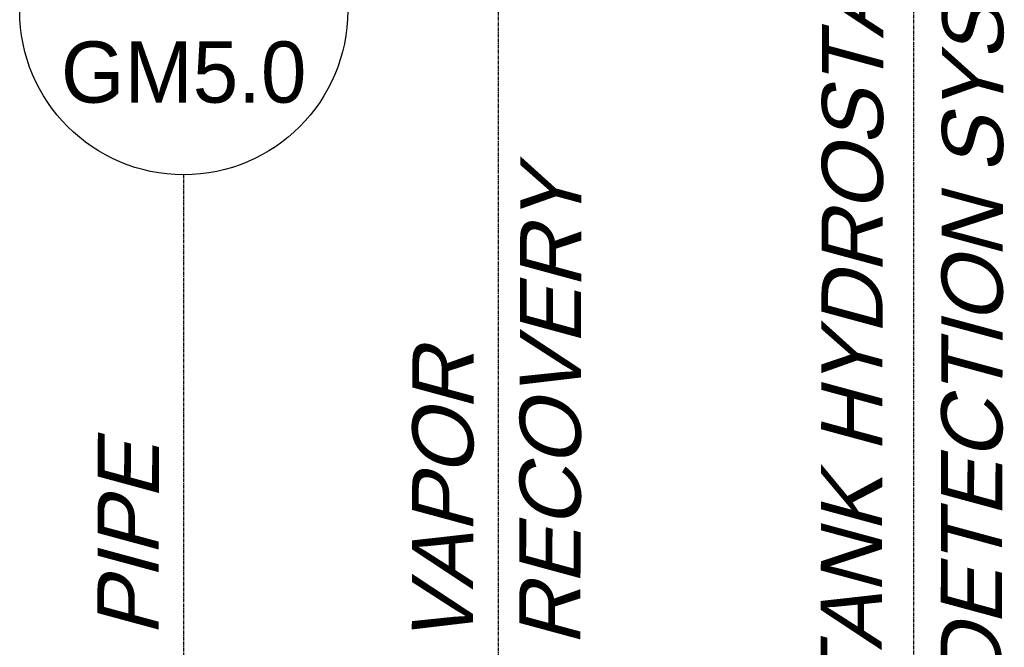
# Model space of a CAD drawing. Extents: x -19547 to -11561, y 2096 to 5601.
# Tile 144 of 168: x -13897 to -13752, y 3268 to 3361. Entities that reach past the tile are written whole.
import ezdxf
from ezdxf.enums import TextEntityAlignment as Align

# ---------------------------------------------------------------- set-up
doc = ezdxf.new("R2010")
doc.units = 0
doc.header["$MEASUREMENT"] = 0
doc.linetypes.add('CENTER1', pattern=[0.6625, 0.5, -0.075, 0.0125, -0.075])
doc.layers.get('0').update_dxf_attribs({"linetype": 'CONTINUOUS'})
for name, color, linetype in [('2946GM2$0$SHEET_NOTES', 3, 'CONTINUOUS'), ('ARNOTE', 3, 'CONTINUOUS'), ('CENTERLINE', 3, 'CENTER1'), ('TEXT', 3, 'CONTINUOUS')]:
    doc.layers.add(name, color=color, linetype=linetype)
doc.styles.add('ISO1', font='SIMPFRAC.shx', dxfattribs={"width": 0.85, "oblique": 15})
doc.styles.add('SIMPFRAC', font='simpfrac')

# ---------------------------------------------------------------- blocks, each defined once
blk = doc.blocks.new('KEY-DETAIL')
blk.add_line((-0.1911, 0), (0.1911, 0))
blk.add_circle((0, 0), 0.1911)
at = {"style": 'SIMPFRAC'}
for tag, p in [('DETAIL', (0, 0.1314)), ('SHEET', (0, -0.0358))]:
    blk.add_attdef(tag, text='', height=0.0781, dxfattribs=at).set_placement(p, align=Align.TOP_CENTER)

msp = doc.modelspace()

# ---------------------------------------------------------------- linework, layer by layer
at = {"layer": 'CENTERLINE', "color": 3, "linetype": 'CENTER1'}
for p, q in [((-13765.41, 3244.89, 0), (-13765.41, 3399.9, 0)), ((-13826.53, 3209.33), (-13826.53, 3364.61, 0)), ((-13872.86, 3182.23), (-13872.86, 3337.87, 0))]:
    msp.add_line(p, q, dxfattribs=at)

# ---------------------------------------------------------------- block references
at = {"layer": '2946GM2$0$SHEET_NOTES'}
ref = msp.add_blockref('KEY-DETAIL', (-13872.86, 3362, 0), dxfattribs=dict(at, xscale=126.2697858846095, yscale=126.2697858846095, zscale=126.2697858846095))
ref.add_attrib('SHEET', 'GM5.0', dxfattribs={"layer": '0', "height": 9, "style": 'SIMPFRAC'}).set_placement((-13872.86, 3357.47, 0), align=Align.TOP_CENTER)
ref.add_attrib('DETAIL', '4', dxfattribs={"layer": '0', "height": 9, "style": 'SIMPFRAC'}).set_placement((-13872.86, 3378.59, 0), align=Align.TOP_CENTER)

# ---------------------------------------------------------------- texts
at = {"layer": 'ARNOTE', "style": 'ISO1', "oblique": 15, "text_generation_flag": 6, "width": 1.035276}
for s, p in [('RECOVERY', (-13814.5, 3268.5, 0)), ('VAPOR', (-13830.3, 3268.5, 0)), ('FILL PIPE', (-13876.63, 3241.56, 0))]:
    msp.add_text(s, height=9, rotation=269.8643, dxfattribs=at).set_placement(p)
at = {"layer": 'TEXT', "style": 'ISO1', "oblique": 15, "text_generation_flag": 6, "width": 1.035276}
for s, p in [('TANK HYDROSTATIC', (-13770.16, 3260.29, 0)), ('DETECTION SYSTEM', (-13752.49, 3262.54, 0))]:
    msp.add_text(s, height=9, rotation=269.8643, dxfattribs=at).set_placement(p)

doc.saveas('drawing.dxf')
